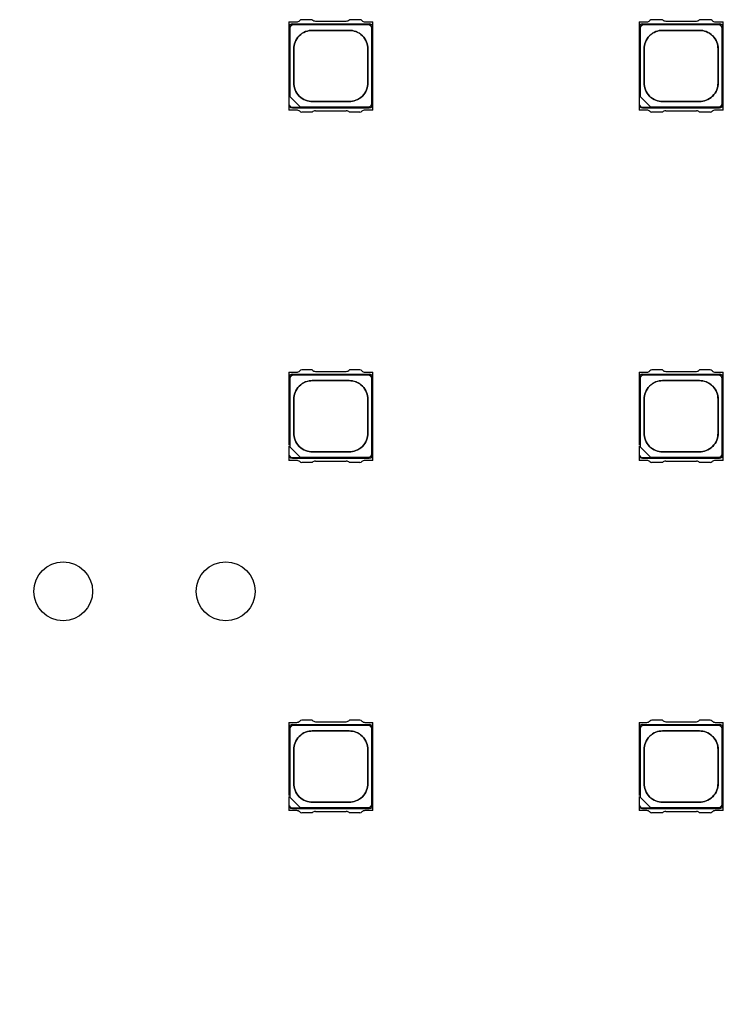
# Model space of a CAD drawing. Header units: millimetres. Extents: x 16 to 406, y 5 to 285.
# Tile 12 of 20: x 186 to 212, y 177 to 212. Entities that reach past the tile are written whole.
import ezdxf
from ezdxf.enums import TextEntityAlignment as Align

# ---------------------------------------------------------------- set-up
doc = ezdxf.new("R2010")
doc.units = ezdxf.units.MM
doc.layers.add('Default', color=7, linetype='Continuous')
doc.layers.add('RECLED_223X50MM_', color=7, linetype='Continuous')
doc.styles.add('SEACAD_Arial', font='arial.ttf')
doc.dimstyles.new('ISO', dxfattribs={"dimtxt": 3.5, "dimasz": 3.5, "dimexe": 1.75, "dimexo": 0, "dimgap": 0.875, "dimtad": 1, "dimtxsty": 'SEACAD_Arial', "dimblk1": '_SE_FILLED', "dimblk2": '_SE_FILLED', "dimsah": 1, "dimcen": 1.75, "dimadec": 0, "dimazin": 0, "dimtfac": 0.5, "dimtdec": 3, "dimtmove": 0, "dimatfit": 3, "dimfxl": 1, "dimarcsym": 0})

# ---------------------------------------------------------------- blocks, each defined once
blk = doc.blocks.new('SE')
at = {"layer": 'RECLED_223X50MM_', "color": 7, "linetype": 'Continuous'}
for p, q in [((195.926, 211.691), (195.926, 211.486)), ((195.926, 211.691), (196.208, 211.691)), ((196.056, 211.616), (198.796, 211.616)), ((198.761, 211.581), (196.091, 211.581)), ((196.764, 211.766), (196.387, 211.766)), ((196.876, 211.716), (197.976, 211.716)), ((198.466, 211.766), (198.088, 211.766)), ((198.644, 211.691), (198.926, 211.691)), ((198.926, 211.486), (198.926, 211.691)), ((208.426, 211.691), (208.426, 211.486)), ((208.426, 211.691), (208.708, 211.691)), ((208.556, 211.616), (211.296, 211.616)), ((211.261, 211.581), (208.591, 211.581)), ((209.264, 211.766), (208.887, 211.766)), ((209.376, 211.716), (210.476, 211.716)), ((210.966, 211.766), (210.588, 211.766)), ((211.144, 211.691), (211.426, 211.691)), ((211.426, 211.486), (211.426, 211.691)), ((195.926, 211.486), (195.926, 208.746)), ((195.961, 211.451), (195.961, 209.026)), ((198.891, 208.781), (198.891, 211.451)), ((198.926, 208.746), (198.926, 211.486)), ((208.426, 211.486), (208.426, 208.746)), ((208.461, 211.451), (208.461, 209.026)), ((211.391, 208.781), (211.391, 211.451)), ((211.426, 208.746), (211.426, 211.486)), ((195.926, 208.746), (195.926, 208.541)), ((195.961, 209.026), (195.94, 209.047)), ((196.336, 208.651), (195.961, 209.026)), ((198.926, 208.541), (198.926, 208.746)), ((208.426, 208.746), (208.426, 208.541)), ((208.461, 209.026), (208.44, 209.047)), ((208.836, 208.651), (208.461, 209.026)), ((211.426, 208.541), (211.426, 208.746)), ((196.208, 208.541), (195.926, 208.541)), ((196.055, 208.616), (198.8, 208.616)), ((196.336, 208.651), (198.761, 208.651)), ((196.357, 208.63), (196.336, 208.651)), ((196.764, 208.466), (196.387, 208.466)), ((196.876, 208.516), (197.976, 208.516)), ((198.466, 208.466), (198.088, 208.466)), ((198.926, 208.541), (198.644, 208.541)), ((208.708, 208.541), (208.426, 208.541)), ((208.555, 208.616), (211.3, 208.616)), ((208.836, 208.651), (211.261, 208.651)), ((208.857, 208.63), (208.836, 208.651)), ((209.264, 208.466), (208.887, 208.466)), ((209.376, 208.516), (210.476, 208.516)), ((210.966, 208.466), (210.588, 208.466)), ((211.426, 208.541), (211.144, 208.541)), ((196.764, 199.266), (196.387, 199.266)), ((196.876, 199.216), (197.976, 199.216)), ((198.466, 199.266), (198.088, 199.266)), ((209.264, 199.266), (208.887, 199.266)), ((209.376, 199.216), (210.476, 199.216)), ((210.966, 199.266), (210.588, 199.266)), ((195.926, 199.191), (195.926, 198.986)), ((195.926, 199.191), (196.208, 199.191)), ((195.926, 198.986), (195.926, 196.584)), ((195.961, 198.951), (195.961, 196.526)), ((196.056, 199.116), (198.796, 199.116)), ((198.761, 199.081), (196.091, 199.081)), ((198.644, 199.191), (198.926, 199.191)), ((198.891, 196.281), (198.891, 198.951)), ((198.926, 198.986), (198.926, 199.191)), ((198.926, 196.246), (198.926, 198.986)), ((208.426, 199.191), (208.426, 198.986)), ((208.426, 199.191), (208.708, 199.191)), ((208.426, 198.986), (208.426, 196.584)), ((208.461, 198.951), (208.461, 196.526)), ((208.556, 199.116), (211.296, 199.116)), ((211.261, 199.081), (208.591, 199.081)), ((211.144, 199.191), (211.426, 199.191)), ((211.391, 196.281), (211.391, 198.951)), ((211.426, 198.986), (211.426, 199.191)), ((211.426, 196.246), (211.426, 198.986)), ((195.961, 196.526), (195.94, 196.547)), ((196.336, 196.151), (195.961, 196.526)), ((208.461, 196.526), (208.44, 196.547)), ((208.836, 196.151), (208.461, 196.526)), ((195.926, 196.315), (195.926, 196.246)), ((195.926, 196.246), (195.926, 196.041)), ((196.055, 196.116), (198.8, 196.116)), ((196.336, 196.151), (198.761, 196.151)), ((196.357, 196.13), (196.336, 196.151)), ((198.926, 196.041), (198.926, 196.246)), ((208.426, 196.315), (208.426, 196.246)), ((208.426, 196.246), (208.426, 196.041)), ((208.555, 196.116), (211.3, 196.116)), ((208.836, 196.151), (211.261, 196.151)), ((208.857, 196.13), (208.836, 196.151)), ((211.426, 196.041), (211.426, 196.246)), ((196.208, 196.041), (195.926, 196.041)), ((196.764, 195.966), (196.387, 195.966)), ((196.876, 196.016), (197.976, 196.016)), ((198.466, 195.966), (198.088, 195.966)), ((198.926, 196.041), (198.644, 196.041)), ((208.708, 196.041), (208.426, 196.041)), ((209.264, 195.966), (208.887, 195.966)), ((209.376, 196.016), (210.476, 196.016)), ((210.966, 195.966), (210.588, 195.966)), ((211.426, 196.041), (211.144, 196.041)), ((195.926, 186.691), (195.926, 186.486)), ((195.926, 186.691), (196.208, 186.691)), ((196.056, 186.616), (198.796, 186.616)), ((198.761, 186.581), (196.091, 186.581)), ((196.764, 186.766), (196.387, 186.766)), ((196.876, 186.716), (197.976, 186.716)), ((198.466, 186.766), (198.088, 186.766)), ((198.644, 186.691), (198.926, 186.691)), ((198.926, 186.486), (198.926, 186.691)), ((208.426, 186.691), (208.426, 186.486)), ((208.426, 186.691), (208.708, 186.691)), ((208.556, 186.616), (211.296, 186.616)), ((211.261, 186.581), (208.591, 186.581)), ((209.264, 186.766), (208.887, 186.766)), ((209.376, 186.716), (210.476, 186.716)), ((210.966, 186.766), (210.588, 186.766)), ((211.144, 186.691), (211.426, 186.691)), ((211.426, 186.486), (211.426, 186.691)), ((195.926, 186.486), (195.926, 184.084)), ((195.961, 186.451), (195.961, 184.026)), ((198.891, 183.781), (198.891, 186.451)), ((198.926, 183.746), (198.926, 186.486)), ((208.426, 186.486), (208.426, 184.084)), ((208.461, 186.451), (208.461, 184.026)), ((211.391, 183.781), (211.391, 186.451)), ((211.426, 183.746), (211.426, 186.486)), ((195.926, 183.815), (195.926, 183.746)), ((195.961, 184.026), (195.94, 184.047)), ((196.336, 183.651), (195.961, 184.026)), ((208.426, 183.815), (208.426, 183.746)), ((208.461, 184.026), (208.44, 184.047)), ((208.836, 183.651), (208.461, 184.026)), ((195.926, 183.746), (195.926, 183.541)), ((196.208, 183.541), (195.926, 183.541)), ((196.055, 183.616), (198.8, 183.616)), ((196.336, 183.651), (198.761, 183.651)), ((196.357, 183.63), (196.336, 183.651)), ((196.764, 183.466), (196.387, 183.466)), ((196.876, 183.516), (197.976, 183.516)), ((198.466, 183.466), (198.088, 183.466)), ((198.926, 183.541), (198.644, 183.541)), ((198.926, 183.541), (198.926, 183.746)), ((208.426, 183.746), (208.426, 183.541)), ((208.708, 183.541), (208.426, 183.541)), ((208.555, 183.616), (211.3, 183.616)), ((208.836, 183.651), (211.261, 183.651)), ((208.857, 183.63), (208.836, 183.651)), ((209.264, 183.466), (208.887, 183.466)), ((209.376, 183.516), (210.476, 183.516)), ((210.966, 183.466), (210.588, 183.466)), ((211.426, 183.541), (211.144, 183.541)), ((211.426, 183.541), (211.426, 183.746))]:
    blk.add_line(p, q, dxfattribs=at)
for centre in [(187.876, 191.366), (193.676, 191.366)]:
    blk.add_circle(centre, 1.05, dxfattribs=at)
for centre, radius, start, end in [((196.058, 211.484), 0.132, 91.0089, 178.9911), ((196.208, 211.841), 0.15, 270, 315.573), ((196.387, 211.666), 0.1, 90, 135.573), ((196.876, 211.866), 0.15, 221.8103, 270), ((197.976, 211.866), 0.15, 270, 318.1897), ((198.466, 211.666), 0.1, 44.427, 90), ((198.644, 211.841), 0.15, 224.427, 270), ((198.794, 211.484), 0.132, 1.0089, 88.9911), ((208.558, 211.484), 0.132, 91.0089, 178.9911), ((208.708, 211.841), 0.15, 270, 315.573), ((208.887, 211.666), 0.1, 90, 135.573), ((209.376, 211.866), 0.15, 221.8103, 270), ((210.476, 211.866), 0.15, 270, 318.1897), ((210.966, 211.666), 0.1, 44.427, 90), ((211.144, 211.841), 0.15, 224.427, 270), ((211.294, 211.484), 0.132, 1.0089, 88.9911), ((196.058, 208.748), 0.132, 181.0181, 268.5406), ((198.794, 208.748), 0.133, 272.729, 358.9646), ((208.558, 208.748), 0.132, 181.0181, 268.5406), ((211.294, 208.748), 0.133, 272.729, 358.9646), ((196.208, 208.391), 0.15, 44.427, 90), ((196.387, 208.566), 0.1, 224.427, 270), ((196.876, 208.366), 0.15, 90, 138.1897), ((197.976, 208.366), 0.15, 41.8103, 90), ((198.466, 208.566), 0.1, 270, 315.573), ((198.644, 208.391), 0.15, 90, 135.573), ((208.708, 208.391), 0.15, 44.427, 90), ((208.887, 208.566), 0.1, 224.427, 270), ((209.376, 208.366), 0.15, 90, 138.1897), ((210.476, 208.366), 0.15, 41.8103, 90), ((210.966, 208.566), 0.1, 270, 315.573), ((211.144, 208.391), 0.15, 90, 135.573), ((196.208, 199.341), 0.15, 270, 315.573), ((196.387, 199.166), 0.1, 90, 135.573), ((196.876, 199.366), 0.15, 221.8103, 270), ((197.976, 199.366), 0.15, 270, 318.1897), ((198.466, 199.166), 0.1, 44.427, 90), ((198.644, 199.341), 0.15, 224.427, 270), ((208.708, 199.341), 0.15, 270, 315.573), ((208.887, 199.166), 0.1, 90, 135.573), ((209.376, 199.366), 0.15, 221.8103, 270), ((210.476, 199.366), 0.15, 270, 318.1897), ((210.966, 199.166), 0.1, 44.427, 90), ((211.144, 199.341), 0.15, 224.427, 270), ((196.058, 198.984), 0.132, 91.0089, 178.9911), ((198.794, 198.984), 0.132, 1.0089, 88.9911), ((208.558, 198.984), 0.132, 91.0089, 178.9911), ((211.294, 198.984), 0.132, 1.0089, 88.9911), ((196.058, 196.248), 0.132, 181.0181, 268.5406), ((198.794, 196.248), 0.133, 272.729, 358.9646), ((208.558, 196.248), 0.132, 181.0181, 268.5406), ((211.294, 196.248), 0.133, 272.729, 358.9646), ((196.208, 195.891), 0.15, 44.427, 90), ((196.387, 196.066), 0.1, 224.427, 270), ((196.876, 195.866), 0.15, 90, 138.1897), ((197.976, 195.866), 0.15, 41.8103, 90), ((198.466, 196.066), 0.1, 270, 315.573), ((198.644, 195.891), 0.15, 90, 135.573), ((208.708, 195.891), 0.15, 44.427, 90), ((208.887, 196.066), 0.1, 224.427, 270), ((209.376, 195.866), 0.15, 90, 138.1897), ((210.476, 195.866), 0.15, 41.8103, 90), ((210.966, 196.066), 0.1, 270, 315.573), ((211.144, 195.891), 0.15, 90, 135.573), ((196.058, 186.484), 0.132, 91.0089, 178.9911), ((196.208, 186.841), 0.15, 270, 315.573), ((196.387, 186.666), 0.1, 90, 135.573), ((196.876, 186.866), 0.15, 221.8103, 270), ((197.976, 186.866), 0.15, 270, 318.1897), ((198.466, 186.666), 0.1, 44.427, 90), ((198.644, 186.841), 0.15, 224.427, 270), ((198.794, 186.484), 0.132, 1.0089, 88.9911), ((208.558, 186.484), 0.132, 91.0089, 178.9911), ((208.708, 186.841), 0.15, 270, 315.573), ((208.887, 186.666), 0.1, 90, 135.573), ((209.376, 186.866), 0.15, 221.8103, 270), ((210.476, 186.866), 0.15, 270, 318.1897), ((210.966, 186.666), 0.1, 44.427, 90), ((211.144, 186.841), 0.15, 224.427, 270), ((211.294, 186.484), 0.132, 1.0089, 88.9911), ((196.058, 183.748), 0.132, 181.0181, 268.5406), ((196.208, 183.391), 0.15, 44.427, 90), ((196.387, 183.566), 0.1, 224.427, 270), ((196.876, 183.366), 0.15, 90, 138.1897), ((197.976, 183.366), 0.15, 41.8103, 90), ((198.466, 183.566), 0.1, 270, 315.573), ((198.644, 183.391), 0.15, 90, 135.573), ((198.794, 183.748), 0.133, 272.729, 358.9646), ((208.558, 183.748), 0.132, 181.0181, 268.5406), ((208.708, 183.391), 0.15, 44.427, 90), ((208.887, 183.566), 0.1, 224.427, 270), ((209.376, 183.366), 0.15, 90, 138.1897), ((210.476, 183.366), 0.15, 41.8103, 90), ((210.966, 183.566), 0.1, 270, 315.573), ((211.144, 183.391), 0.15, 90, 135.573), ((211.294, 183.748), 0.133, 272.729, 358.9646)]:
    blk.add_arc(centre, radius, start, end, dxfattribs=at)
for points, degree, knots in [([(196.091, 211.581), (196.038, 211.581), (195.999, 211.543), (195.961, 211.505), (195.961, 211.451)], 2, [0, 0, 0, 0.5, 0.5, 1, 1, 1]), ([(198.891, 211.451), (198.891, 211.504), (198.853, 211.543), (198.815, 211.581), (198.761, 211.581)], 2, [0, 0, 0, 0.5, 0.5, 1, 1, 1]), ([(208.591, 211.581), (208.538, 211.581), (208.499, 211.543), (208.461, 211.505), (208.461, 211.451)], 2, [0, 0, 0, 0.5, 0.5, 1, 1, 1]), ([(211.391, 211.451), (211.391, 211.504), (211.353, 211.543), (211.315, 211.581), (211.261, 211.581)], 2, [0, 0, 0, 0.5, 0.5, 1, 1, 1]), ([(198.746, 209.506), (198.746, 209.619), (198.746, 209.826), (198.746, 210.116), (198.746, 210.406), (198.746, 210.613), (198.746, 210.801), (198.721, 210.965), (198.568, 211.208), (198.324, 211.361), (198.161, 211.386), (197.964, 211.386), (197.741, 211.386), (197.426, 211.386), (197.111, 211.386), (196.888, 211.386), (196.691, 211.386), (196.528, 211.361), (196.285, 211.208), (196.131, 210.965), (196.106, 210.801), (196.106, 210.613), (196.106, 210.406), (196.106, 210.116), (196.106, 209.826), (196.106, 209.619), (196.106, 209.431), (196.131, 209.267), (196.285, 209.024), (196.528, 208.871), (196.691, 208.846), (196.888, 208.846), (197.111, 208.846), (197.426, 208.846), (197.741, 208.846), (197.964, 208.846), (198.161, 208.846), (198.324, 208.871), (198.568, 209.024), (198.721, 209.267), (198.746, 209.431), (198.746, 209.506)], 3, [0, 0, 0, 0, 0.036742, 0.073484, 0.110226, 0.146967, 0.146967, 0.171271, 0.195574, 0.219877, 0.244181, 0.244181, 0.283832, 0.323484, 0.363135, 0.402787, 0.402787, 0.42709, 0.451393, 0.475697, 0.5, 0.5, 0.536742, 0.573484, 0.610226, 0.646967, 0.646967, 0.671271, 0.695574, 0.719877, 0.744181, 0.744181, 0.783832, 0.823484, 0.863135, 0.902787, 0.902787, 0.92709, 0.951393, 0.975697, 1, 1, 1, 1]), ([(198.745, 209.506), (198.745, 209.431), (198.72, 209.267), (198.567, 209.024), (198.324, 208.872), (198.161, 208.847), (197.965, 208.847), (197.741, 208.847), (197.426, 208.847), (197.111, 208.847), (196.888, 208.847), (196.691, 208.847), (196.528, 208.872), (196.285, 209.024), (196.133, 209.267), (196.107, 209.431), (196.107, 209.619), (196.107, 209.825), (196.107, 210.116), (196.107, 210.407), (196.107, 210.613), (196.107, 210.801), (196.133, 210.965), (196.285, 211.207), (196.528, 211.36), (196.691, 211.385), (196.888, 211.385), (197.111, 211.385), (197.426, 211.385), (197.741, 211.385), (197.965, 211.385), (198.161, 211.385), (198.324, 211.36), (198.567, 211.207), (198.72, 210.965), (198.745, 210.801), (198.745, 210.613), (198.745, 210.407), (198.745, 210.116), (198.745, 209.825), (198.745, 209.619), (198.745, 209.506)], 3, [0, 0, 0, 0, 0.024303, 0.048607, 0.07291, 0.097213, 0.097213, 0.136865, 0.176516, 0.216168, 0.255819, 0.255819, 0.280123, 0.304426, 0.328729, 0.353033, 0.353033, 0.389774, 0.426516, 0.463258, 0.5, 0.5, 0.524303, 0.548607, 0.57291, 0.597213, 0.597213, 0.636865, 0.676516, 0.716168, 0.755819, 0.755819, 0.780123, 0.804426, 0.828729, 0.853033, 0.853033, 0.889774, 0.926516, 0.963258, 1, 1, 1, 1]), ([(211.246, 209.506), (211.246, 209.619), (211.246, 209.826), (211.246, 210.116), (211.246, 210.406), (211.246, 210.613), (211.246, 210.801), (211.221, 210.965), (211.068, 211.208), (210.824, 211.361), (210.661, 211.386), (210.464, 211.386), (210.241, 211.386), (209.926, 211.386), (209.611, 211.386), (209.388, 211.386), (209.191, 211.386), (209.028, 211.361), (208.785, 211.208), (208.631, 210.965), (208.606, 210.801), (208.606, 210.613), (208.606, 210.406), (208.606, 210.116), (208.606, 209.826), (208.606, 209.619), (208.606, 209.431), (208.631, 209.267), (208.785, 209.024), (209.028, 208.871), (209.191, 208.846), (209.388, 208.846), (209.611, 208.846), (209.926, 208.846), (210.241, 208.846), (210.464, 208.846), (210.661, 208.846), (210.824, 208.871), (211.068, 209.024), (211.221, 209.267), (211.246, 209.431), (211.246, 209.506)], 3, [0, 0, 0, 0, 0.036742, 0.073484, 0.110226, 0.146967, 0.146967, 0.171271, 0.195574, 0.219877, 0.244181, 0.244181, 0.283832, 0.323484, 0.363135, 0.402787, 0.402787, 0.42709, 0.451393, 0.475697, 0.5, 0.5, 0.536742, 0.573484, 0.610226, 0.646967, 0.646967, 0.671271, 0.695574, 0.719877, 0.744181, 0.744181, 0.783832, 0.823484, 0.863135, 0.902787, 0.902787, 0.92709, 0.951393, 0.975697, 1, 1, 1, 1]), ([(211.245, 209.506), (211.245, 209.431), (211.22, 209.267), (211.067, 209.024), (210.824, 208.872), (210.661, 208.847), (210.465, 208.847), (210.241, 208.847), (209.926, 208.847), (209.611, 208.847), (209.388, 208.847), (209.191, 208.847), (209.028, 208.872), (208.785, 209.024), (208.633, 209.267), (208.607, 209.431), (208.607, 209.619), (208.607, 209.825), (208.607, 210.116), (208.607, 210.407), (208.607, 210.613), (208.607, 210.801), (208.633, 210.965), (208.785, 211.207), (209.028, 211.36), (209.191, 211.385), (209.388, 211.385), (209.611, 211.385), (209.926, 211.385), (210.241, 211.385), (210.465, 211.385), (210.661, 211.385), (210.824, 211.36), (211.067, 211.207), (211.22, 210.965), (211.245, 210.801), (211.245, 210.613), (211.245, 210.407), (211.245, 210.116), (211.245, 209.825), (211.245, 209.619), (211.245, 209.506)], 3, [0, 0, 0, 0, 0.024303, 0.048607, 0.07291, 0.097213, 0.097213, 0.136865, 0.176516, 0.216168, 0.255819, 0.255819, 0.280123, 0.304426, 0.328729, 0.353033, 0.353033, 0.389774, 0.426516, 0.463258, 0.5, 0.5, 0.524303, 0.548607, 0.57291, 0.597213, 0.597213, 0.636865, 0.676516, 0.716168, 0.755819, 0.755819, 0.780123, 0.804426, 0.828729, 0.853033, 0.853033, 0.889774, 0.926516, 0.963258, 1, 1, 1, 1]), ([(196.357, 208.63), (196.315, 208.63), (196.272, 208.63), (196.169, 208.63), (196.108, 208.621), (195.988, 208.642), (195.94, 208.699), (195.94, 208.76), (195.94, 208.856), (195.94, 208.951), (195.94, 209.047)], 3, [0, 0, 0, 0, 0.163329, 0.163329, 0.397391, 0.397391, 0.631454, 0.631454, 0.631454, 1, 1, 1, 1]), ([(198.761, 208.651), (198.815, 208.651), (198.853, 208.689), (198.891, 208.727), (198.891, 208.781)], 2, [0, 0, 0, 0.5, 0.5, 1, 1, 1]), ([(208.857, 208.63), (208.815, 208.63), (208.772, 208.63), (208.669, 208.63), (208.608, 208.621), (208.488, 208.642), (208.44, 208.699), (208.44, 208.76), (208.44, 208.856), (208.44, 208.951), (208.44, 209.047)], 3, [0, 0, 0, 0, 0.163329, 0.163329, 0.397391, 0.397391, 0.631454, 0.631454, 0.631454, 1, 1, 1, 1]), ([(211.261, 208.651), (211.315, 208.651), (211.353, 208.689), (211.391, 208.727), (211.391, 208.781)], 2, [0, 0, 0, 0.5, 0.5, 1, 1, 1]), ([(196.091, 199.081), (196.038, 199.081), (195.999, 199.043), (195.961, 199.005), (195.961, 198.951)], 2, [0, 0, 0, 0.5, 0.5, 1, 1, 1]), ([(198.746, 197.006), (198.746, 197.119), (198.746, 197.326), (198.746, 197.616), (198.746, 197.906), (198.746, 198.113), (198.746, 198.301), (198.721, 198.465), (198.568, 198.708), (198.324, 198.861), (198.161, 198.886), (197.964, 198.886), (197.741, 198.886), (197.426, 198.886), (197.111, 198.886), (196.888, 198.886), (196.691, 198.886), (196.528, 198.861), (196.285, 198.708), (196.131, 198.465), (196.106, 198.301), (196.106, 198.113), (196.106, 197.906), (196.106, 197.616), (196.106, 197.326), (196.106, 197.119), (196.106, 196.931), (196.131, 196.767), (196.285, 196.524), (196.528, 196.371), (196.691, 196.346), (196.888, 196.346), (197.111, 196.346), (197.426, 196.346), (197.741, 196.346), (197.964, 196.346), (198.161, 196.346), (198.324, 196.371), (198.568, 196.524), (198.721, 196.767), (198.746, 196.931), (198.746, 197.006)], 3, [0, 0, 0, 0, 0.036742, 0.073484, 0.110226, 0.146967, 0.146967, 0.171271, 0.195574, 0.219877, 0.244181, 0.244181, 0.283832, 0.323484, 0.363135, 0.402787, 0.402787, 0.42709, 0.451393, 0.475697, 0.5, 0.5, 0.536742, 0.573484, 0.610226, 0.646967, 0.646967, 0.671271, 0.695574, 0.719877, 0.744181, 0.744181, 0.783832, 0.823484, 0.863135, 0.902787, 0.902787, 0.92709, 0.951393, 0.975697, 1, 1, 1, 1]), ([(198.745, 197.006), (198.745, 196.931), (198.72, 196.767), (198.567, 196.524), (198.324, 196.372), (198.161, 196.347), (197.965, 196.347), (197.741, 196.347), (197.426, 196.347), (197.111, 196.347), (196.888, 196.347), (196.691, 196.347), (196.528, 196.372), (196.285, 196.524), (196.133, 196.767), (196.107, 196.931), (196.107, 197.119), (196.107, 197.325), (196.107, 197.616), (196.107, 197.907), (196.107, 198.113), (196.107, 198.301), (196.133, 198.465), (196.285, 198.707), (196.528, 198.86), (196.691, 198.885), (196.888, 198.885), (197.111, 198.885), (197.426, 198.885), (197.741, 198.885), (197.965, 198.885), (198.161, 198.885), (198.324, 198.86), (198.567, 198.707), (198.72, 198.465), (198.745, 198.301), (198.745, 198.113), (198.745, 197.907), (198.745, 197.616), (198.745, 197.325), (198.745, 197.119), (198.745, 197.006)], 3, [0, 0, 0, 0, 0.024303, 0.048607, 0.07291, 0.097213, 0.097213, 0.136865, 0.176516, 0.216168, 0.255819, 0.255819, 0.280123, 0.304426, 0.328729, 0.353033, 0.353033, 0.389774, 0.426516, 0.463258, 0.5, 0.5, 0.524303, 0.548607, 0.57291, 0.597213, 0.597213, 0.636865, 0.676516, 0.716168, 0.755819, 0.755819, 0.780123, 0.804426, 0.828729, 0.853033, 0.853033, 0.889774, 0.926516, 0.963258, 1, 1, 1, 1]), ([(198.891, 198.951), (198.891, 199.004), (198.853, 199.043), (198.815, 199.081), (198.761, 199.081)], 2, [0, 0, 0, 0.5, 0.5, 1, 1, 1]), ([(208.591, 199.081), (208.538, 199.081), (208.499, 199.043), (208.461, 199.005), (208.461, 198.951)], 2, [0, 0, 0, 0.5, 0.5, 1, 1, 1]), ([(211.246, 197.006), (211.246, 197.119), (211.246, 197.326), (211.246, 197.616), (211.246, 197.906), (211.246, 198.113), (211.246, 198.301), (211.221, 198.465), (211.068, 198.708), (210.824, 198.861), (210.661, 198.886), (210.464, 198.886), (210.241, 198.886), (209.926, 198.886), (209.611, 198.886), (209.388, 198.886), (209.191, 198.886), (209.028, 198.861), (208.785, 198.708), (208.631, 198.465), (208.606, 198.301), (208.606, 198.113), (208.606, 197.906), (208.606, 197.616), (208.606, 197.326), (208.606, 197.119), (208.606, 196.931), (208.631, 196.767), (208.785, 196.524), (209.028, 196.371), (209.191, 196.346), (209.388, 196.346), (209.611, 196.346), (209.926, 196.346), (210.241, 196.346), (210.464, 196.346), (210.661, 196.346), (210.824, 196.371), (211.068, 196.524), (211.221, 196.767), (211.246, 196.931), (211.246, 197.006)], 3, [0, 0, 0, 0, 0.036742, 0.073484, 0.110226, 0.146967, 0.146967, 0.171271, 0.195574, 0.219877, 0.244181, 0.244181, 0.283832, 0.323484, 0.363135, 0.402787, 0.402787, 0.42709, 0.451393, 0.475697, 0.5, 0.5, 0.536742, 0.573484, 0.610226, 0.646967, 0.646967, 0.671271, 0.695574, 0.719877, 0.744181, 0.744181, 0.783832, 0.823484, 0.863135, 0.902787, 0.902787, 0.92709, 0.951393, 0.975697, 1, 1, 1, 1]), ([(211.245, 197.006), (211.245, 196.931), (211.22, 196.767), (211.067, 196.524), (210.824, 196.372), (210.661, 196.347), (210.465, 196.347), (210.241, 196.347), (209.926, 196.347), (209.611, 196.347), (209.388, 196.347), (209.191, 196.347), (209.028, 196.372), (208.785, 196.524), (208.633, 196.767), (208.607, 196.931), (208.607, 197.119), (208.607, 197.325), (208.607, 197.616), (208.607, 197.907), (208.607, 198.113), (208.607, 198.301), (208.633, 198.465), (208.785, 198.707), (209.028, 198.86), (209.191, 198.885), (209.388, 198.885), (209.611, 198.885), (209.926, 198.885), (210.241, 198.885), (210.465, 198.885), (210.661, 198.885), (210.824, 198.86), (211.067, 198.707), (211.22, 198.465), (211.245, 198.301), (211.245, 198.113), (211.245, 197.907), (211.245, 197.616), (211.245, 197.325), (211.245, 197.119), (211.245, 197.006)], 3, [0, 0, 0, 0, 0.024303, 0.048607, 0.07291, 0.097213, 0.097213, 0.136865, 0.176516, 0.216168, 0.255819, 0.255819, 0.280123, 0.304426, 0.328729, 0.353033, 0.353033, 0.389774, 0.426516, 0.463258, 0.5, 0.5, 0.524303, 0.548607, 0.57291, 0.597213, 0.597213, 0.636865, 0.676516, 0.716168, 0.755819, 0.755819, 0.780123, 0.804426, 0.828729, 0.853033, 0.853033, 0.889774, 0.926516, 0.963258, 1, 1, 1, 1]), ([(211.391, 198.951), (211.391, 199.004), (211.353, 199.043), (211.315, 199.081), (211.261, 199.081)], 2, [0, 0, 0, 0.5, 0.5, 1, 1, 1]), ([(196.357, 196.13), (196.315, 196.13), (196.272, 196.13), (196.169, 196.13), (196.108, 196.121), (195.988, 196.142), (195.94, 196.199), (195.94, 196.26), (195.94, 196.356), (195.94, 196.451), (195.94, 196.547)], 3, [0, 0, 0, 0, 0.163329, 0.163329, 0.397391, 0.397391, 0.631454, 0.631454, 0.631454, 1, 1, 1, 1]), ([(208.857, 196.13), (208.815, 196.13), (208.772, 196.13), (208.669, 196.13), (208.608, 196.121), (208.488, 196.142), (208.44, 196.199), (208.44, 196.26), (208.44, 196.356), (208.44, 196.451), (208.44, 196.547)], 3, [0, 0, 0, 0, 0.163329, 0.163329, 0.397391, 0.397391, 0.631454, 0.631454, 0.631454, 1, 1, 1, 1]), ([(198.761, 196.151), (198.815, 196.151), (198.853, 196.189), (198.891, 196.227), (198.891, 196.281)], 2, [0, 0, 0, 0.5, 0.5, 1, 1, 1]), ([(211.261, 196.151), (211.315, 196.151), (211.353, 196.189), (211.391, 196.227), (211.391, 196.281)], 2, [0, 0, 0, 0.5, 0.5, 1, 1, 1]), ([(196.091, 186.581), (196.038, 186.581), (195.999, 186.543), (195.961, 186.505), (195.961, 186.451)], 2, [0, 0, 0, 0.5, 0.5, 1, 1, 1]), ([(198.891, 186.451), (198.891, 186.504), (198.853, 186.543), (198.815, 186.581), (198.761, 186.581)], 2, [0, 0, 0, 0.5, 0.5, 1, 1, 1]), ([(208.591, 186.581), (208.538, 186.581), (208.499, 186.543), (208.461, 186.505), (208.461, 186.451)], 2, [0, 0, 0, 0.5, 0.5, 1, 1, 1]), ([(211.391, 186.451), (211.391, 186.504), (211.353, 186.543), (211.315, 186.581), (211.261, 186.581)], 2, [0, 0, 0, 0.5, 0.5, 1, 1, 1]), ([(198.746, 184.506), (198.746, 184.619), (198.746, 184.826), (198.746, 185.116), (198.746, 185.406), (198.746, 185.613), (198.746, 185.801), (198.721, 185.965), (198.568, 186.208), (198.324, 186.361), (198.161, 186.386), (197.964, 186.386), (197.741, 186.386), (197.426, 186.386), (197.111, 186.386), (196.888, 186.386), (196.691, 186.386), (196.528, 186.361), (196.285, 186.208), (196.131, 185.965), (196.106, 185.801), (196.106, 185.613), (196.106, 185.406), (196.106, 185.116), (196.106, 184.826), (196.106, 184.619), (196.106, 184.431), (196.131, 184.267), (196.285, 184.024), (196.528, 183.871), (196.691, 183.846), (196.888, 183.846), (197.111, 183.846), (197.426, 183.846), (197.741, 183.846), (197.964, 183.846), (198.161, 183.846), (198.324, 183.871), (198.568, 184.024), (198.721, 184.267), (198.746, 184.431), (198.746, 184.506)], 3, [0, 0, 0, 0, 0.036742, 0.073484, 0.110226, 0.146967, 0.146967, 0.171271, 0.195574, 0.219877, 0.244181, 0.244181, 0.283832, 0.323484, 0.363135, 0.402787, 0.402787, 0.42709, 0.451393, 0.475697, 0.5, 0.5, 0.536742, 0.573484, 0.610226, 0.646967, 0.646967, 0.671271, 0.695574, 0.719877, 0.744181, 0.744181, 0.783832, 0.823484, 0.863135, 0.902787, 0.902787, 0.92709, 0.951393, 0.975697, 1, 1, 1, 1]), ([(198.745, 184.506), (198.745, 184.431), (198.72, 184.267), (198.567, 184.024), (198.324, 183.872), (198.161, 183.847), (197.965, 183.847), (197.741, 183.847), (197.426, 183.847), (197.111, 183.847), (196.888, 183.847), (196.691, 183.847), (196.528, 183.872), (196.285, 184.024), (196.133, 184.267), (196.107, 184.431), (196.107, 184.619), (196.107, 184.825), (196.107, 185.116), (196.107, 185.407), (196.107, 185.613), (196.107, 185.801), (196.133, 185.965), (196.285, 186.207), (196.528, 186.36), (196.691, 186.385), (196.888, 186.385), (197.111, 186.385), (197.426, 186.385), (197.741, 186.385), (197.965, 186.385), (198.161, 186.385), (198.324, 186.36), (198.567, 186.207), (198.72, 185.965), (198.745, 185.801), (198.745, 185.613), (198.745, 185.407), (198.745, 185.116), (198.745, 184.825), (198.745, 184.619), (198.745, 184.506)], 3, [0, 0, 0, 0, 0.024303, 0.048607, 0.07291, 0.097213, 0.097213, 0.136865, 0.176516, 0.216168, 0.255819, 0.255819, 0.280123, 0.304426, 0.328729, 0.353033, 0.353033, 0.389774, 0.426516, 0.463258, 0.5, 0.5, 0.524303, 0.548607, 0.57291, 0.597213, 0.597213, 0.636865, 0.676516, 0.716168, 0.755819, 0.755819, 0.780123, 0.804426, 0.828729, 0.853033, 0.853033, 0.889774, 0.926516, 0.963258, 1, 1, 1, 1]), ([(211.246, 184.506), (211.246, 184.619), (211.246, 184.826), (211.246, 185.116), (211.246, 185.406), (211.246, 185.613), (211.246, 185.801), (211.221, 185.965), (211.068, 186.208), (210.824, 186.361), (210.661, 186.386), (210.464, 186.386), (210.241, 186.386), (209.926, 186.386), (209.611, 186.386), (209.388, 186.386), (209.191, 186.386), (209.028, 186.361), (208.785, 186.208), (208.631, 185.965), (208.606, 185.801), (208.606, 185.613), (208.606, 185.406), (208.606, 185.116), (208.606, 184.826), (208.606, 184.619), (208.606, 184.431), (208.631, 184.267), (208.785, 184.024), (209.028, 183.871), (209.191, 183.846), (209.388, 183.846), (209.611, 183.846), (209.926, 183.846), (210.241, 183.846), (210.464, 183.846), (210.661, 183.846), (210.824, 183.871), (211.068, 184.024), (211.221, 184.267), (211.246, 184.431), (211.246, 184.506)], 3, [0, 0, 0, 0, 0.036742, 0.073484, 0.110226, 0.146967, 0.146967, 0.171271, 0.195574, 0.219877, 0.244181, 0.244181, 0.283832, 0.323484, 0.363135, 0.402787, 0.402787, 0.42709, 0.451393, 0.475697, 0.5, 0.5, 0.536742, 0.573484, 0.610226, 0.646967, 0.646967, 0.671271, 0.695574, 0.719877, 0.744181, 0.744181, 0.783832, 0.823484, 0.863135, 0.902787, 0.902787, 0.92709, 0.951393, 0.975697, 1, 1, 1, 1]), ([(211.245, 184.506), (211.245, 184.431), (211.22, 184.267), (211.067, 184.024), (210.824, 183.872), (210.661, 183.847), (210.465, 183.847), (210.241, 183.847), (209.926, 183.847), (209.611, 183.847), (209.388, 183.847), (209.191, 183.847), (209.028, 183.872), (208.785, 184.024), (208.633, 184.267), (208.607, 184.431), (208.607, 184.619), (208.607, 184.825), (208.607, 185.116), (208.607, 185.407), (208.607, 185.613), (208.607, 185.801), (208.633, 185.965), (208.785, 186.207), (209.028, 186.36), (209.191, 186.385), (209.388, 186.385), (209.611, 186.385), (209.926, 186.385), (210.241, 186.385), (210.465, 186.385), (210.661, 186.385), (210.824, 186.36), (211.067, 186.207), (211.22, 185.965), (211.245, 185.801), (211.245, 185.613), (211.245, 185.407), (211.245, 185.116), (211.245, 184.825), (211.245, 184.619), (211.245, 184.506)], 3, [0, 0, 0, 0, 0.024303, 0.048607, 0.07291, 0.097213, 0.097213, 0.136865, 0.176516, 0.216168, 0.255819, 0.255819, 0.280123, 0.304426, 0.328729, 0.353033, 0.353033, 0.389774, 0.426516, 0.463258, 0.5, 0.5, 0.524303, 0.548607, 0.57291, 0.597213, 0.597213, 0.636865, 0.676516, 0.716168, 0.755819, 0.755819, 0.780123, 0.804426, 0.828729, 0.853033, 0.853033, 0.889774, 0.926516, 0.963258, 1, 1, 1, 1]), ([(196.357, 183.63), (196.315, 183.63), (196.272, 183.63), (196.169, 183.63), (196.108, 183.621), (195.988, 183.642), (195.94, 183.699), (195.94, 183.76), (195.94, 183.856), (195.94, 183.951), (195.94, 184.047)], 3, [0, 0, 0, 0, 0.163329, 0.163329, 0.397391, 0.397391, 0.631454, 0.631454, 0.631454, 1, 1, 1, 1]), ([(198.761, 183.651), (198.815, 183.651), (198.853, 183.689), (198.891, 183.727), (198.891, 183.781)], 2, [0, 0, 0, 0.5, 0.5, 1, 1, 1]), ([(208.857, 183.63), (208.815, 183.63), (208.772, 183.63), (208.669, 183.63), (208.608, 183.621), (208.488, 183.642), (208.44, 183.699), (208.44, 183.76), (208.44, 183.856), (208.44, 183.951), (208.44, 184.047)], 3, [0, 0, 0, 0, 0.163329, 0.163329, 0.397391, 0.397391, 0.631454, 0.631454, 0.631454, 1, 1, 1, 1]), ([(211.261, 183.651), (211.315, 183.651), (211.353, 183.689), (211.391, 183.727), (211.391, 183.781)], 2, [0, 0, 0, 0.5, 0.5, 1, 1, 1])]:
    blk.add_open_spline(points, degree=degree, knots=knots, dxfattribs=at)
blk = doc.blocks.new('DMBLK4')
at = {"layer": 'Default', "linetype": 'Continuous'}
for points in [[(168.876, 153.163), (168.876, 154.329), (165.376, 153.746)], [(212.676, 153.163), (216.176, 153.746), (212.676, 154.329)]]:
    blk.add_hatch(color=7, dxfattribs=at).paths.add_polyline_path(points)
at = {"layer": 'Default', "color": 7, "linetype": 'Continuous'}
for p, q in [((165.376, 191.366), (165.376, 151.996)), ((216.176, 191.366), (216.176, 151.996)), ((165.376, 153.746), (216.176, 153.746))]:
    blk.add_line(p, q, dxfattribs=at)
at = {"layer": 'Default', "color": 7, "linetype": 'Continuous', "style": 'SEACAD_Arial'}
blk.add_text('50,8', height=3.5, dxfattribs=at).set_placement((185.983, 158.121), align=Align.TOP_LEFT)
blk = doc.blocks.new('_SE_FILLED')
at = {"color": 0}
blk.add_line((0, 0), (-1, 0), dxfattribs=at)
blk.add_solid([(0, 0), (-1, -0.1665), (-1, 0.1665), (0, 0)], dxfattribs=at)

msp = doc.modelspace()

# ---------------------------------------------------------------- block references
at = {"layer": 'Default'}
msp.add_blockref('SE', (0, 0), dxfattribs=at)

# ---------------------------------------------------------------- dimensions: what is measured, and where the dimension line sits
at = {"layer": 'Default', "color": 7, "linetype": 'Continuous'}
dim = msp.add_linear_dim(base=(165.376, 153.746), p1=(165.376, 191.366), p2=(216.176, 191.366), angle=0, text='\\A1;<>', dimstyle='ISO', dxfattribs=at)
dim.commit()
dim.dimension.update_dxf_attribs({"geometry": 'DMBLK4', "text_midpoint": (190.776, 153.746), "dimtype": 161})

doc.saveas('drawing.dxf')
